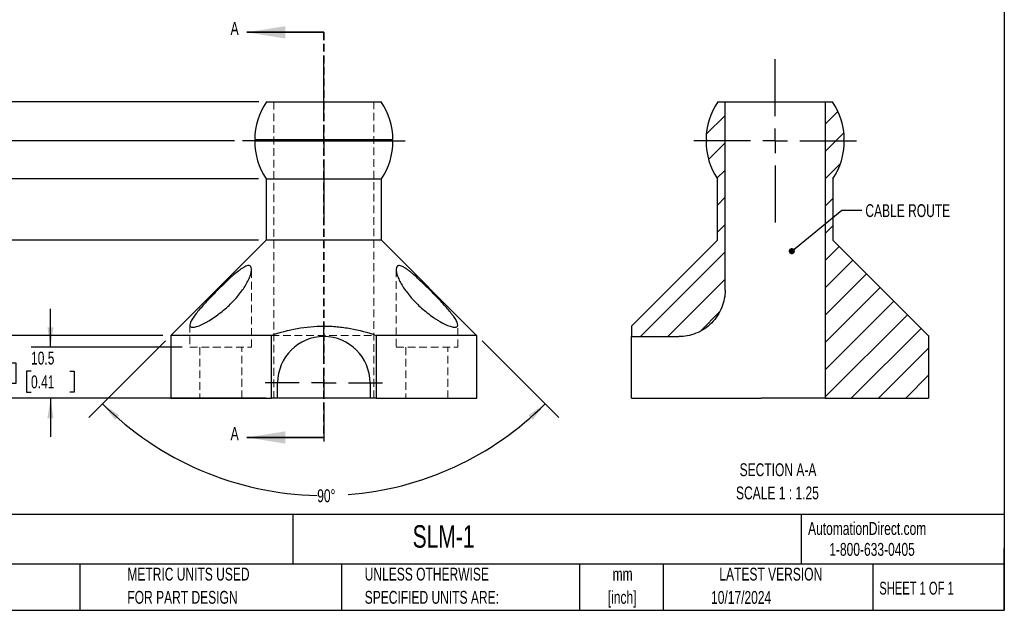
# Model space of a CAD drawing. Header units: millimetres. Extents: x 13 to 546, y 13 to 419.
# Tile 2 of 4: x 221 to 546, y 13 to 207. Entities that reach past the tile are written whole.
import ezdxf

# ---------------------------------------------------------------- set-up
doc = ezdxf.new("R2010")
doc.units = ezdxf.units.MM
doc.header["$LTSCALE"] = 2
doc.linetypes.add('CENTERX2', pattern=[20.32, 12.7, -2.54, 2.54, -2.54])
doc.linetypes.add('HIDDEN', pattern=[1.905, 1.27, -0.635])
doc.layers.add('CENTER', color=40, linetype='CENTERX2')
doc.layers.add('DIMENSIONS', color=140, linetype='Continuous', lineweight=25)
doc.layers.add('TEXT', color=140, linetype='Continuous', lineweight=25)
doc.styles.add('SLDTEXTSTYLE0', font='TXT', dxfattribs={"width": 0.7})
doc.styles.add('SLDTEXTSTYLE1', font='TXT', dxfattribs={"width": 0.65})
doc.dimstyles.new('SLDDIMSTYLE0', dxfattribs={"dimtxt": 4.316016, "dimasz": 6.604, "dimexe": 0, "dimexo": 0.0625, "dimgap": 1.079004, "dimtad": 0, "dimtih": 1, "dimtoh": 1, "dimdec": 4, "dimlfac": 1.25, "dimzin": 12, "dimdsep": 46, "dimtxsty": 'SLDTEXTSTYLE0', "dimsah": 1, "dimcen": 0.09, "dimadec": 0, "dimazin": 3, "dimtfac": 1, "dimtdec": 0, "dimtofl": 0, "dimtmove": 0, "dimatfit": 3, "dimfxl": 0, "dimfrac": 2, "dimtolj": 1, "dimtzin": 12, "dimarcsym": 0})
doc.dimstyles.new('SLDDIMSTYLE1', dxfattribs={"dimtxt": 4.316016, "dimasz": 6.604, "dimexe": 0, "dimexo": 0.0625, "dimgap": 1.079004, "dimtad": 0, "dimtih": 1, "dimtoh": 1, "dimlfac": 0.625, "dimrnd": 1e-09, "dimzin": 4, "dimdsep": 46, "dimtxsty": 'SLDTEXTSTYLE0', "dimsah": 1, "dimcen": 0.09, "dimadec": 0, "dimazin": 1, "dimtfac": 1, "dimtmove": 0, "dimatfit": 0, "dimfxl": 0, "dimfrac": 2, "dimtolj": 1, "dimtzin": 12, "dimarcsym": 0})
doc.dimstyles.new('SLDDIMSTYLE2', dxfattribs={"dimtxt": 4.316016, "dimasz": 6.604, "dimexe": 0, "dimexo": 0.0625, "dimgap": 1.079004, "dimtad": 0, "dimtih": 1, "dimtoh": 1, "dimlfac": 0.625, "dimrnd": 1e-09, "dimzin": 12, "dimdsep": 46, "dimtxsty": 'SLDTEXTSTYLE0', "dimsah": 1, "dimcen": 0.09, "dimadec": 0, "dimazin": 3, "dimtfac": 1, "dimtofl": 0, "dimtmove": 0, "dimatfit": 3, "dimfxl": 0, "dimfrac": 2, "dimtolj": 1, "dimtzin": 12, "dimarcsym": 0})
doc.dimstyles.new('SLDDIMSTYLE3', dxfattribs={"dimtxt": 4.316016, "dimasz": 6.604, "dimexe": 0, "dimexo": 0.0625, "dimgap": 1.079004, "dimtad": 0, "dimtih": 1, "dimtoh": 1, "dimlfac": 0.625, "dimrnd": 1e-09, "dimzin": 4, "dimdsep": 46, "dimtxsty": 'SLDTEXTSTYLE0', "dimsah": 1, "dimcen": 0.09, "dimadec": 0, "dimazin": 1, "dimtfac": 1, "dimtofl": 0, "dimtmove": 0, "dimatfit": 3, "dimfxl": 0, "dimfrac": 2, "dimtolj": 1, "dimtzin": 12, "dimarcsym": 0})
doc.dimstyles.new('SLDDIMSTYLE4', dxfattribs={"dimtxt": 4.316016, "dimasz": 6.604, "dimexe": 0, "dimexo": 0.0625, "dimgap": 1.079004, "dimtad": 0, "dimtih": 1, "dimtoh": 1, "dimlfac": 0.625, "dimrnd": 1e-09, "dimzin": 12, "dimdsep": 46, "dimtxsty": 'SLDTEXTSTYLE0', "dimsah": 1, "dimcen": 0.09, "dimadec": 0, "dimazin": 3, "dimtfac": 1, "dimtmove": 0, "dimatfit": 0, "dimfxl": 0, "dimfrac": 2, "dimtolj": 1, "dimtzin": 12, "dimarcsym": 0})
doc.dimstyles.new('SLDDIMSTYLE8', dxfattribs={"dimtxt": 0.18, "dimasz": 2.032, "dimexe": 0, "dimexo": 0.0625, "dimgap": 0, "dimtad": 0, "dimtih": 1, "dimtoh": 1, "dimdec": 0, "dimrnd": 1e-09, "dimzin": 0, "dimdsep": 46, "dimtxsty": 'Standard', "dimblk1": 'DOT', "dimblk2": 'DOT', "dimsah": 1, "dimcen": 0.09, "dimadec": 0, "dimazin": 0, "dimtfac": 2.032, "dimtdec": 0, "dimtofl": 0, "dimtmove": 0, "dimatfit": 3, "dimldrblk": 'DOT', "dimfxl": 0, "dimfrac": 2, "dimtolj": 1, "dimtzin": 0, "dimarcsym": 0})

# ---------------------------------------------------------------- blocks, each defined once
blk = doc.blocks.new('_D')
at = {"layer": 'DIMENSIONS'}
for p, q in [((269.54, 101.46), (244.29, 76.21)), ((373.92, 101.46), (399.17, 76.21))]:
    blk.add_line(p, q, dxfattribs=at)
for start, end in [(225, 268.7864), (274.4774, 315)]:
    blk.add_arc((321.73, 153.65), 103.16, start, end, dxfattribs=at)
for points in [[(248.78, 80.7), (252.91, 75.44), (254.3, 76.92)], [(394.68, 80.7), (389.17, 76.92), (390.56, 75.44)]]:
    blk.add_solid(points, dxfattribs=at)
at = {"layer": 'DIMENSIONS', "insert": (319.55, 52.55), "char_height": 4.233, "attachment_point": 1, "style": 'SLDTEXTSTYLE0'}
blk.add_mtext('90°', dxfattribs=at)
blk = doc.blocks.new('_D_1')
at = {"layer": 'DIMENSIONS'}
for p, q in [((212.32, 103.25), (212.32, 115.95)), ((268.7, 103.25), (205.97, 103.25)), ((205.9, 94.25), (204.45, 94.25)), ((204.45, 94.25), (204.45, 87.39)), ((218.73, 94.25), (220.18, 94.25)), ((220.18, 94.25), (220.18, 87.39)), ((204.45, 87.39), (205.9, 87.39)), ((220.18, 87.39), (218.73, 87.39)), ((268.7, 82.53), (205.97, 82.53)), ((212.32, 82.53), (212.32, 69.83))]:
    blk.add_line(p, q, dxfattribs=at)
for points in [[(212.32, 103.25), (213.33, 109.86), (211.3, 109.86)], [(212.32, 82.53), (211.3, 75.92), (213.33, 75.92)]]:
    blk.add_solid(points, dxfattribs=at)
at = {"layer": 'DIMENSIONS', "char_height": 4.233, "attachment_point": 1, "style": 'SLDTEXTSTYLE0'}
for s, insert in [('13.0', (205.9, 100.67)), ('0.51', (205.9, 92.84))]:
    blk.add_mtext(s, dxfattribs=dict(at, insert=insert))
blk = doc.blocks.new('_D_2')
at = {"layer": 'DIMENSIONS'}
for p, q in [((300.14, 134.6), (184.89, 134.6)), ((191.24, 134.6), (191.24, 116.33)), ((184.82, 108.5), (183.37, 108.5)), ((183.37, 108.5), (183.37, 101.64)), ((197.65, 108.5), (199.1, 108.5)), ((199.1, 108.5), (199.1, 101.64)), ((183.37, 101.64), (184.82, 101.64)), ((191.24, 82.53), (191.24, 100.67)), ((199.1, 101.64), (197.65, 101.64)), ((268.7, 82.53), (184.89, 82.53))]:
    blk.add_line(p, q, dxfattribs=at)
for points in [[(191.24, 134.6), (190.22, 127.99), (192.25, 127.99)], [(191.24, 82.53), (192.25, 89.13), (190.22, 89.13)]]:
    blk.add_solid(points, dxfattribs=at)
at = {"layer": 'DIMENSIONS', "char_height": 4.233, "attachment_point": 1, "style": 'SLDTEXTSTYLE0'}
for s, insert in [('32.5', (184.82, 114.92)), ('1.28', (184.82, 107.1))]:
    blk.add_mtext(s, dxfattribs=dict(at, insert=insert))
blk = doc.blocks.new('_D_3')
at = {"layer": 'DIMENSIONS'}
for p, q in [((300.14, 154.8), (164.87, 154.8)), ((171.22, 154.8), (171.22, 128.66)), ((164.81, 120.83), (163.36, 120.83)), ((163.36, 120.83), (163.36, 113.97)), ((177.64, 120.83), (179.09, 120.83)), ((179.09, 120.83), (179.09, 113.97)), ((163.36, 113.97), (164.81, 113.97)), ((179.09, 113.97), (177.64, 113.97)), ((171.22, 82.53), (171.22, 113.01)), ((268.7, 82.53), (164.87, 82.53))]:
    blk.add_line(p, q, dxfattribs=at)
for points in [[(171.22, 154.8), (170.21, 148.2), (172.24, 148.2)], [(171.22, 82.53), (172.24, 89.13), (170.21, 89.13)]]:
    blk.add_solid(points, dxfattribs=at)
at = {"layer": 'DIMENSIONS', "char_height": 4.233, "attachment_point": 1, "style": 'SLDTEXTSTYLE0'}
for s, insert in [('45.2', (164.81, 127.26)), ('1.78', (164.81, 119.43))]:
    blk.add_mtext(s, dxfattribs=dict(at, insert=insert))
blk = doc.blocks.new('_D_4')
at = {"layer": 'DIMENSIONS'}
for p, q in [((300.32, 180.13), (124.89, 180.13)), ((131.24, 180.13), (131.24, 141.8)), ((124.82, 133.97), (123.37, 133.97)), ((123.37, 133.97), (123.37, 127.11)), ((137.65, 133.97), (139.1, 133.97)), ((139.1, 133.97), (139.1, 127.11)), ((123.37, 127.11), (124.82, 127.11)), ((139.1, 127.11), (137.65, 127.11)), ((131.24, 82.53), (131.24, 126.15)), ((268.7, 82.53), (124.89, 82.53))]:
    blk.add_line(p, q, dxfattribs=at)
for points in [[(131.24, 180.13), (130.22, 173.52), (132.25, 173.52)], [(131.24, 82.53), (132.25, 89.13), (130.22, 89.13)]]:
    blk.add_solid(points, dxfattribs=at)
at = {"layer": 'DIMENSIONS', "char_height": 4.233, "attachment_point": 1, "style": 'SLDTEXTSTYLE0'}
for s, insert in [('61.0', (124.82, 140.4)), ('2.40', (124.82, 132.57))]:
    blk.add_mtext(s, dxfattribs=dict(at, insert=insert))
blk = doc.blocks.new('_D_5')
at = {"layer": 'DIMENSIONS'}
for p, q in [((231.61, 99.31), (231.61, 112.01)), ((275.03, 99.31), (225.26, 99.31)), ((225.19, 91.44), (223.75, 91.44)), ((223.75, 91.44), (223.75, 84.58)), ((238.02, 91.44), (239.47, 91.44)), ((239.47, 91.44), (239.47, 84.58)), ((223.75, 84.58), (225.19, 84.58)), ((239.47, 84.58), (238.02, 84.58)), ((268.7, 82.53), (225.26, 82.53)), ((231.61, 82.53), (231.61, 69.83))]:
    blk.add_line(p, q, dxfattribs=at)
for points in [[(231.61, 99.31), (232.62, 105.91), (230.59, 105.91)], [(231.61, 82.53), (230.59, 75.92), (232.62, 75.92)]]:
    blk.add_solid(points, dxfattribs=at)
at = {"layer": 'DIMENSIONS', "char_height": 4.233, "attachment_point": 1, "style": 'SLDTEXTSTYLE0'}
for s, insert in [('10.5', (225.19, 97.87)), ('0.41', (225.19, 90.04))]:
    blk.add_mtext(s, dxfattribs=dict(at, insert=insert))
blk = doc.blocks.new('_D_6')
at = {"layer": 'DIMENSIONS'}
for p, q in [((292.33, 167.33), (144.03, 167.33)), ((150.38, 167.33), (150.38, 134.32)), ((143.97, 126.49), (142.52, 126.49)), ((142.52, 126.49), (142.52, 119.63)), ((156.8, 126.49), (158.25, 126.49)), ((158.25, 126.49), (158.25, 119.63)), ((142.52, 119.63), (143.97, 119.63)), ((150.38, 82.53), (150.38, 118.66)), ((158.25, 119.63), (156.8, 119.63)), ((302.68, 82.53), (144.03, 82.53))]:
    blk.add_line(p, q, dxfattribs=at)
for points in [[(150.38, 167.33), (149.37, 160.73), (151.4, 160.73)], [(150.38, 82.53), (151.4, 89.13), (149.37, 89.13)]]:
    blk.add_solid(points, dxfattribs=at)
at = {"layer": 'DIMENSIONS', "char_height": 4.233, "attachment_point": 1, "style": 'SLDTEXTSTYLE0'}
for s, insert in [('53.0', (143.97, 132.91)), ('2.09', (143.97, 125.09))]:
    blk.add_mtext(s, dxfattribs=dict(at, insert=insert))
blk = doc.blocks.new('SW_CENTERMARKSYMBOL_0')
at = {"layer": 'CENTER', "color": 0}
for p, q in [((0, 8.128), (0, 19.304)), ((0, 0), (0, 4.064)), ((-8.128, 0), (-19.304, 0)), ((0, 0), (-4.064, 0)), ((0, 0), (0, -4.064)), ((0, 0), (4.064, 0)), ((8.128, 0), (19.304, 0)), ((0, -8.128), (0, -19.304))]:
    blk.add_line(p, q, dxfattribs=at)
blk = doc.blocks.new('SW_CENTERMARKSYMBOL_1')
at = {"layer": 'CENTER', "color": 0}
for p, q in [((0, 8.128), (0, 26.864)), ((0, 0), (0, 4.064)), ((-8.128, 0), (-26.864, 0)), ((0, 0), (-4.064, 0)), ((0, 0), (0, -4.064)), ((0, 0), (4.064, 0)), ((8.128, 0), (26.864, 0)), ((0, -8.128), (0, -26.864))]:
    blk.add_line(p, q, dxfattribs=at)
blk = doc.blocks.new('_Dot')
at = {"color": 0, "linetype": 'ByBlock', "lineweight": -2}
blk.add_line((-0.5, 0), (-1, 0), dxfattribs=at)
at = {"color": 0, "linetype": 'ByBlock', "const_width": 0.5}
blk.add_lwpolyline([(-0.25, 0, 1), (0.25, 0, 1)], format="xyb", close=True, dxfattribs=at)
blk = doc.blocks.new('SW_CENTERMARKSYMBOL_12')
at = {"layer": 'CENTER', "color": 0}
for p, q in [((0, 8.128), (0, 26.864)), ((0, 0), (0, 4.064)), ((-8.128, 0), (-26.864, 0)), ((0, 0), (-4.064, 0)), ((0, 0), (0, -4.064)), ((0, 0), (4.064, 0)), ((8.128, 0), (26.864, 0)), ((0, -8.128), (0, -26.864))]:
    blk.add_line(p, q, dxfattribs=at)

msp = doc.modelspace()

# ---------------------------------------------------------------- hatches: boundary and pattern name
at = {"layer": 'DIMENSIONS', "linetype": 'Continuous', "lineweight": 18}
h = msp.add_hatch(dxfattribs=at)
h.set_pattern_fill('ANSI31', color=256, scale=2, style=0)
edge = h.paths.add_edge_path(flags=0)
edge.add_line((451.499531, 154.804422), (451.499531, 134.596422))
edge.add_line((451.499531, 134.596422), (423.203931, 106.300822))
edge.add_line((423.203931, 106.300822), (423.203931, 102.846422))
edge.add_line((423.203931, 102.846422), (438.799531, 102.846422))
edge.add_spline(control_points=[(438.799531, 102.846422), (454.039531, 102.846422), (454.039531, 118.086422)], knot_values=[0, 0, 0, 1, 1, 1], weights=[1, 0.7071067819, 1], degree=2, periodic=0)
edge.add_line((454.039531, 118.086422), (454.039531, 180.126422))
edge.add_line((454.039531, 180.126422), (451.677859, 180.126422))
edge.add_arc((470.549531, 167.331892), 22.8, 145.863693, 178.83054588)
edge.add_arc((447.750096, 167.492455), 0.3048, -90.02051441, 89.21352578, ccw=False)
edge.add_arc((470.549531, 167.331892), 22.8, 180.36246549, 213.32931837)
h = msp.add_hatch(dxfattribs=at)
h.set_pattern_fill('ANSI31', color=256, scale=2, style=0)
edge = h.paths.add_edge_path(flags=0)
edge.add_line((489.599531, 134.596422), (489.599531, 154.804422))
edge.add_arc((470.549531, 167.331892), 22.8, 326.67068163, 359.63753451)
edge.add_arc((493.348966, 167.492455), 0.3048, 90.78647422, 270.02051441, ccw=False)
edge.add_arc((470.549531, 167.331892), 22.8, 1.16945412, 34.136307)
edge.add_line((489.421203, 180.126422), (487.059531, 180.126422))
edge.add_line((487.059531, 180.126422), (487.059531, 82.526422))
edge.add_line((487.059531, 82.526422), (521.152857, 82.526422))
edge.add_line((521.152857, 82.526422), (521.152857, 103.252822))
edge.add_line((521.152857, 103.252822), (520.943131, 103.252822))
edge.add_line((520.943131, 103.252822), (489.599531, 134.596422))

# ---------------------------------------------------------------- linework, layer by layer
at = {"color": 7, "linetype": 'Continuous', "lineweight": 35}
for p, q in [((321.730858, 203.044553), (296.330858, 203.044553)), ((321.730858, 69.613721), (296.330858, 69.613721))]:
    msp.add_line(p, q, dxfattribs=at)
at = {"color": 7, "linetype": 'HIDDEN', "lineweight": 35}
msp.add_line((321.730858, 203.044553), (321.730858, 69.613721), dxfattribs=at)
at = {"color": 7, "linetype": 'HIDDEN', "lineweight": 18}
for p, q in [((305.220858, 180.126422), (305.220858, 82.526422)), ((338.240858, 82.526422), (338.240858, 180.126422)), ((297.890858, 124.918862), (297.890858, 124.927294)), ((297.890858, 99.310742), (297.890858, 124.918862)), ((345.570858, 124.924732), (345.570858, 99.310742)), ((345.583714, 124.921703), (345.600987, 124.620217)), ((345.899216, 123.176528), (346.309446, 122.103968)), ((277.570858, 106.694107), (277.570858, 99.310742)), ((277.602581, 106.849501), (277.581446, 106.685039)), ((365.890858, 99.310742), (365.890858, 106.688108)), ((304.470815, 103.252822), (338.990901, 103.252822)), ((277.570858, 99.310742), (297.890858, 99.310742)), ((280.813418, 99.310742), (280.813418, 82.526422)), ((294.648298, 82.526422), (294.648298, 99.310742)), ((345.570858, 99.310742), (365.890858, 99.310742)), ((348.813418, 99.310742), (348.813418, 82.526422)), ((362.648298, 82.526422), (362.648298, 99.310742)), ((306.490858, 87.606422), (305.881258, 87.606422)), ((337.580458, 87.606422), (336.970858, 87.606422))]:
    msp.add_line(p, q, dxfattribs=at)
for p, q in [((451.677859, 180.126422), (454.039531, 180.126422)), ((454.039531, 118.086422), (454.039531, 180.126422)), ((454.039531, 180.126422), (487.059531, 180.126422)), ((487.059531, 180.126422), (487.059531, 82.526422)), ((487.059531, 180.126422), (489.421203, 180.126422)), ((344.530402, 167.187655), (298.931314, 167.187655)), ((298.935607, 167.797226), (344.526109, 167.797226)), ((302.680858, 154.804422), (302.680858, 134.596422)), ((302.680858, 154.804422), (340.780858, 154.804422)), ((340.780858, 134.596422), (340.780858, 154.804422)), ((451.499531, 134.596422), (451.499531, 154.804422)), ((489.599531, 154.804422), (489.599531, 134.596422)), ((302.680858, 134.596422), (271.337258, 103.252822)), ((340.780858, 134.596422), (302.680858, 134.596422)), ((372.124458, 103.252822), (340.780858, 134.596422)), ((423.203931, 106.300822), (451.499531, 134.596422)), ((489.599531, 134.596422), (520.943131, 103.252822)), ((423.203931, 106.300822), (423.203931, 102.846422)), ((271.235658, 103.252822), (271.235658, 82.526422)), ((304.470815, 103.252822), (271.235658, 103.252822)), ((304.470815, 82.526422), (304.470815, 103.252822)), ((338.990901, 103.252822), (338.990901, 82.526422)), ((372.226058, 103.252822), (338.990901, 103.252822)), ((372.226058, 82.526422), (372.226058, 103.252822)), ((423.203931, 87.606422), (423.203931, 102.846422)), ((423.203931, 102.846422), (438.799531, 102.846422)), ((520.943131, 103.252822), (521.152857, 103.252822)), ((521.152857, 103.252822), (521.152857, 82.526422)), ((306.490858, 82.526422), (306.490858, 87.606422)), ((336.970858, 87.606422), (336.970858, 82.526422)), ((423.203931, 82.526422), (423.203931, 87.606422)), ((271.235658, 82.526422), (304.470815, 82.526422)), ((306.490858, 82.526422), (304.470815, 82.526422)), ((336.970858, 82.526422), (306.490858, 82.526422)), ((338.990901, 82.526422), (336.970858, 82.526422)), ((338.990901, 82.526422), (372.226058, 82.526422)), ((423.203931, 82.526422), (461.659531, 82.526422)), ((461.659531, 82.526422), (465.926731, 82.526422)), ((487.059531, 82.526422), (465.926731, 82.526422)), ((487.059531, 82.526422), (521.152857, 82.526422))]:
    msp.add_line(p, q)
for centre, radius, start, end in [((321.730858, 167.331892), 22.8, 145.8633981, 178.83054588), ((321.730858, 167.331892), 22.8, 1.16945412, 34.15425042), ((470.549531, 167.331892), 22.8, 145.863693, 178.83054588), ((470.549531, 167.331892), 22.8, 1.16945412, 34.136307), ((321.730858, 167.331892), 22.8, 180.36246549, 213.32931837), ((298.931424, 167.492455), 0.3048, 270, 89.21352578), ((321.730858, 167.331892), 22.8, 326.67068163, 359.63753451), ((344.530293, 167.492455), 0.3048, 90.78647422, 270), ((447.750096, 167.492455), 0.3048, 269.97948559, 89.21352578), ((470.549531, 167.331892), 22.8, 180.36246549, 213.32931837), ((470.549531, 167.331892), 22.8, 326.67068163, 359.63753451), ((493.348966, 167.492455), 0.3048, 90.78647422, 270.02051441), ((321.730858, 87.606422), 15.24, 0, 180)]:
    msp.add_arc(centre, radius, start, end)
for points, knots in [([(302.859186, 180.126422), (302.8791, 180.126422), (302.91915, 180.126422), (303.220868, 180.126422), (303.64607, 180.126422), (304.167966, 180.126422), (304.820249, 180.126422), (305.594622, 180.126422), (306.47628, 180.126422), (307.463784, 180.126422), (308.563305, 180.126422), (309.757725, 180.126422), (311.025849, 180.126422), (312.368239, 180.126422), (313.790867, 180.126422), (315.270718, 180.126422), (316.782324, 180.126422), (318.32826, 180.126422), (319.913603, 180.126422), (321.512043, 180.126422), (323.096708, 180.126422), (324.671897, 180.126422), (326.24122, 180.126422), (327.778037, 180.126422), (329.257103, 180.126422), (330.683955, 180.126422), (332.060329, 180.126422), (333.362258, 180.126422), (334.568971, 180.126422), (335.686619, 180.126422), (336.714866, 180.126422), (337.635131, 180.126422), (338.433426, 180.126422), (339.115928, 180.126422), (339.679875, 180.126422), (340.115639, 180.126422), (340.412185, 180.126422), (340.580729, 180.126422), (340.587283, 180.126422), (340.590178, 180.126422)], [0, 0, 0, 0, 0.0333180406, 0.0670080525, 0.093471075, 0.1199340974, 0.1471659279, 0.1743977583, 0.2008607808, 0.2273238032, 0.2545556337, 0.2817874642, 0.3082504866, 0.334713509, 0.3619453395, 0.38917717, 0.4156401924, 0.4421032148, 0.4693350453, 0.4965668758, 0.5230298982, 0.5494929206, 0.5767247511, 0.6039565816, 0.630419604, 0.6568826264, 0.6841144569, 0.7113462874, 0.7378093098, 0.7642723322, 0.7915041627, 0.8187359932, 0.8451990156, 0.871662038, 0.8988938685, 0.926125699, 0.9525887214, 0.9790517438, 1, 1, 1, 1]), ([(283.486771, 114.807935), (284.548104, 115.938067), (285.651834, 117.073824), (287.367863, 118.792363), (287.942598, 119.359889), (289.09243, 120.476629), (289.66851, 121.026923), (290.826256, 122.106344), (291.412408, 122.639468), (292.561539, 123.642177), (293.126942, 124.114682), (293.962914, 124.758998), (294.24052, 124.963384), (294.777108, 125.333782), (295.037745, 125.501166), (295.542092, 125.79269), (295.78809, 125.917663), (296.245425, 126.107185), (296.457358, 126.172495), (296.845254, 126.238253), (297.020673, 126.237652), (297.31906, 126.170502), (297.444484, 126.104602), (297.752335, 125.815719), (297.856413, 125.514318), (297.910939, 124.76585), (297.860389, 124.330192), (297.64372, 123.386073), (297.475532, 122.874162), (297.05202, 121.826695), (296.795646, 121.286631), (296.202788, 120.181785), (295.863713, 119.613428), (294.750897, 117.910665), (293.882823, 116.774187), (292.388533, 115.067119), (291.863056, 114.503816), (290.769613, 113.400989), (290.199834, 112.859349), (289.011509, 111.795126), (288.387591, 111.268464), (287.122064, 110.263906), (286.478955, 109.784059), (285.172244, 108.871649), (284.502837, 108.435914), (283.521759, 107.846781), (283.197482, 107.660315), (282.555368, 107.308425), (282.235794, 107.142199), (281.617184, 106.83906), (281.317272, 106.701557), (280.737778, 106.455907), (280.4568, 106.34728), (279.657624, 106.072705), (279.193512, 105.960466), (278.609, 105.90465), (278.436571, 105.905546), (278.139593, 105.94471), (278.014135, 105.982893), (277.808596, 106.096164), (277.728277, 106.172163), (277.616754, 106.35635), (277.58471, 106.464483), (277.553986, 106.834031), (277.623011, 107.144836), (277.904974, 107.846732), (278.116466, 108.239649), (278.660252, 109.103377), (278.983838, 109.560475), (279.713338, 110.520062), (280.121587, 111.025091), (281.442362, 112.591622), (282.425438, 113.677802), (283.486771, 114.807935)], [0, 0, 0, 0, 0.0625, 0.0625, 0.09375, 0.09375, 0.125, 0.125, 0.15625, 0.15625, 0.1875, 0.1875, 0.203125, 0.203125, 0.21875, 0.21875, 0.234375, 0.234375, 0.25, 0.25, 0.265625, 0.265625, 0.28125, 0.28125, 0.3125, 0.3125, 0.34375, 0.34375, 0.375, 0.375, 0.40625, 0.40625, 0.4375, 0.4375, 0.5, 0.5, 0.53125, 0.53125, 0.5625, 0.5625, 0.59375, 0.59375, 0.625, 0.625, 0.65625, 0.65625, 0.671875, 0.671875, 0.6875, 0.6875, 0.703125, 0.703125, 0.71875, 0.71875, 0.75, 0.75, 0.765625, 0.765625, 0.78125, 0.78125, 0.796875, 0.796875, 0.8125, 0.8125, 0.84375, 0.84375, 0.875, 0.875, 0.90625, 0.90625, 0.9375, 0.9375, 1, 1, 1, 1]), ([(346.242471, 122.241647), (346.022371, 122.772831), (345.848596, 123.284643), (345.673645, 124.003438), (345.62977, 124.235115), (345.575742, 124.670845), (345.565273, 124.875947), (345.590511, 125.444661), (345.685279, 125.764398), (345.971954, 126.072654), (346.093378, 126.148224), (346.380683, 126.231728), (346.546369, 126.240758), (346.922141, 126.19269), (347.134165, 126.134332), (347.582584, 125.960071), (347.820773, 125.844354), (348.322572, 125.563445), (348.585686, 125.398247), (349.118708, 125.036743), (349.39075, 124.83926), (349.945173, 124.416992), (350.228982, 124.190985), (350.798802, 123.722196), (351.084541, 123.479741), (351.945081, 122.732829), (352.523235, 122.209122), (353.691699, 121.123109), (354.273387, 120.568622), (355.424328, 119.452922), (355.995432, 118.889864), (357.130536, 117.755053), (357.697415, 117.180292), (358.809493, 116.036301), (359.351779, 115.470147), (360.407268, 114.348712), (360.920498, 113.793433), (361.912935, 112.692888), (362.382777, 112.157966), (363.261662, 111.120344), (363.671163, 110.617247), (364.230621, 109.887348), (364.408124, 109.647787), (364.735943, 109.186341), (364.887159, 108.963326), (365.162204, 108.53313), (365.286046, 108.325943), (365.50332, 107.928326), (365.597155, 107.736921), (365.823228, 107.197721), (365.900482, 106.886899), (365.879346, 106.3746), (365.780384, 106.181615), (365.486321, 105.998373), (365.363161, 105.955309), (365.074557, 105.908261), (364.908392, 105.903635), (364.532327, 105.932156), (364.320205, 105.965859), (363.861895, 106.070085), (363.617284, 106.139922), (363.099798, 106.312517), (362.82691, 106.41529), (362.254188, 106.65295), (361.951954, 106.789075), (361.030809, 107.233703), (360.394271, 107.578706), (359.41301, 108.161471), (359.080754, 108.367277), (358.422687, 108.790985), (358.09504, 109.009938), (357.116463, 109.68693), (356.469032, 110.165626), (355.190941, 111.172094), (354.575131, 111.688081), (353.385502, 112.744722), (352.811737, 113.285396), (351.705331, 114.392106), (351.173882, 114.957514), (350.178442, 116.084838), (349.710606, 116.650508), (348.833502, 117.786414), (348.422862, 118.358725), (347.669152, 119.498504), (347.329375, 120.060601), (346.726164, 121.166531), (346.46257, 121.710463), (346.242471, 122.241647)], [0, 0, 0, 0, 0.03125, 0.03125, 0.046875, 0.046875, 0.0625, 0.0625, 0.09375, 0.09375, 0.109375, 0.109375, 0.125, 0.125, 0.140625, 0.140625, 0.15625, 0.15625, 0.171875, 0.171875, 0.1875, 0.1875, 0.203125, 0.203125, 0.21875, 0.21875, 0.25, 0.25, 0.28125, 0.28125, 0.3125, 0.3125, 0.34375, 0.34375, 0.375, 0.375, 0.40625, 0.40625, 0.4375, 0.4375, 0.46875, 0.46875, 0.484375, 0.484375, 0.5, 0.5, 0.515625, 0.515625, 0.53125, 0.53125, 0.5625, 0.5625, 0.59375, 0.59375, 0.609375, 0.609375, 0.625, 0.625, 0.640625, 0.640625, 0.65625, 0.65625, 0.671875, 0.671875, 0.6875, 0.6875, 0.71875, 0.71875, 0.734375, 0.734375, 0.75, 0.75, 0.78125, 0.78125, 0.8125, 0.8125, 0.84375, 0.84375, 0.875, 0.875, 0.90625, 0.90625, 0.9375, 0.9375, 0.96875, 0.96875, 1, 1, 1, 1]), ([(454.039531, 118.086422), (454.039531, 117.188397), (453.959699, 116.256788), (453.610511, 114.369823), (453.34085, 113.414658), (452.598159, 111.53866), (452.124955, 110.618208), (450.98573, 108.875683), (450.319787, 108.054064), (448.831889, 106.566166), (448.01027, 105.900223), (446.267745, 104.760998), (445.347293, 104.287794), (443.471296, 103.545103), (442.516131, 103.275442), (440.629165, 102.926255), (439.697557, 102.846422), (438.799531, 102.846422)], [0, 0, 0, 0, 0.125, 0.125, 0.25, 0.25, 0.375, 0.375, 0.5, 0.5, 0.625, 0.625, 0.75, 0.75, 0.875, 0.875, 1, 1, 1, 1]), ([(304.470815, 103.252822), (307.267259, 104.210617), (310.096418, 104.974011), (315.835855, 106.018757), (318.746301, 106.299114), (322.442975, 106.301239), (323.185725, 106.284205), (324.660892, 106.215967), (325.395325, 106.164807), (327.589497, 105.961959), (331.941308, 105.358654), (336.192532, 104.211277), (338.990901, 103.252822)], [0, 0, 0, 0, 0.25, 0.25, 0.5, 0.5, 0.5625, 0.5625, 0.625, 0.625, 0.75, 1, 1, 1, 1])]:
    msp.add_open_spline(points, degree=3, knots=knots)
for points, knots in [([(349.228973, 124.953746), (348.962333, 125.1454), (348.664387, 125.359555), (348.391314, 125.513241), (348.362622, 125.529389)], [0, 0, 0, 0, 0.8949282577, 1, 1, 1, 1]), ([(283.463846, 114.783517), (283.007273, 114.296555), (282.496615, 113.751909), (282.034719, 113.229889), (281.985799, 113.1746)], [0, 0, 0, 0, 0.89408760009, 1, 1, 1, 1]), ([(365.882943, 106.623747), (365.886466, 106.630661), (365.893947, 106.645346), (365.887629, 106.669347), (365.884286, 106.682048)], [0, 0, 0, 0, 0.4708231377, 1, 1, 1, 1])]:
    msp.add_open_spline(points, degree=3, knots=knots, dxfattribs=at)
at = {"color": 7, "linetype": 'Continuous', "lineweight": 35}
for points in [[(296.330858, 203.044553), (309.030858, 201.012553), (309.030858, 205.076553)], [(296.330858, 69.613721), (309.030858, 67.581721), (309.030858, 71.645721)]]:
    msp.add_solid(points, dxfattribs=at)
at = {"layer": 'TEXT'}
for p, q in [((546.1, 419.1), (546.1, 12.7)), ((546.1, 44.252215), (12.7, 44.252215)), ((311.517791, 44.252215), (311.517791, 27.94)), ((479.150755, 44.252215), (479.150755, 27.94)), ((546.1, 12.7), (546.1, 33.02)), ((546.1, 27.94), (12.7, 27.94)), ((241.292955, 27.94), (241.292955, 12.7)), ((327.560355, 27.94), (327.560355, 12.7)), ((406.048609, 27.94), (406.048609, 12.7)), ((433.624195, 27.94), (433.624195, 12.7)), ((502.697498, 27.94), (502.697498, 12.7)), ((12.7, 12.7), (546.1, 12.7))]:
    msp.add_line(p, q, dxfattribs=at)

# ---------------------------------------------------------------- block references
at = {"layer": 'CENTER'}
for name, p in [('SW_CENTERMARKSYMBOL_1', (321.730858, 167.331892)), ('SW_CENTERMARKSYMBOL_12', (470.549531, 167.331892)), ('SW_CENTERMARKSYMBOL_0', (321.730858, 87.606422))]:
    msp.add_blockref(name, p, dxfattribs=at)

# ---------------------------------------------------------------- texts
at = {"color": 7, "linetype": 'Continuous', "char_height": 4.316016, "attachment_point": 1, "style": 'SLDTEXTSTYLE0'}
for insert in [(290.975241, 206.472221), (290.975241, 73.041389)]:
    msp.add_mtext('A', dxfattribs=dict(at, insert=insert))
at = {"color": 179, "linetype": 'Continuous', "lineweight": 18, "char_height": 4.23333333, "attachment_point": 1, "style": 'SLDTEXTSTYLE0'}
for s, insert in [('AutomationDirect.com', (481.389918, 41.753063)), ('1-800-633-0405', (488.38316, 34.874048))]:
    msp.add_mtext(s, dxfattribs=dict(at, insert=insert))
at = {"layer": 'DIMENSIONS', "char_height": 4.23333333, "style": 'SLDTEXTSTYLE0'}
for s, insert, attachment_point in [('CABLE ROUTE', (500.291238, 146.439203), 1), ('SECTION A-A', (471.485558, 61.111773), 2), ('SCALE 1 : 1.25', (471.29937, 53.467329), 2)]:
    msp.add_mtext(s, dxfattribs=dict(at, insert=insert, attachment_point=attachment_point))
at = {"layer": 'TEXT'}
for s, insert, char_height, attachment_point, style in [('SLM-1', (351.003597, 40.728766), 7.4083333, 1, 'SLDTEXTSTYLE0'), ('METRIC UNITS USED', (256.956742, 26.727988), 4.23333333, 1, 'SLDTEXTSTYLE0'), ('UNLESS OTHERWISE', (335.215826, 26.727988), 4.23333333, 1, 'SLDTEXTSTYLE0'), ('LATEST VERSION', (469.104263, 26.727988), 4.23333333, 2, 'SLDTEXTSTYLE0'), ('mm', (420.260741, 26.722582), 4.2333333, 2, 'SLDTEXTSTYLE0'), ('SHEET 1 OF 1', (504.882571, 22.102981), 4.23333333, 1, 'SLDTEXTSTYLE1'), ('FOR PART DESIGN', (256.956742, 19.083544), 4.23333333, 1, 'SLDTEXTSTYLE0'), ('SPECIFIED UNITS ARE:', (335.215826, 19.083543), 4.23333333, 1, 'SLDTEXTSTYLE0'), ('[inch]', (420.093172, 19.078137), 4.2333333, 2, 'SLDTEXTSTYLE0'), ('10/17/2024', (459.327531, 19.055076), 4.2333333, 2, 'SLDTEXTSTYLE0')]:
    msp.add_mtext(s, dxfattribs=dict(at, insert=insert, char_height=char_height, attachment_point=attachment_point, style=style))

# ---------------------------------------------------------------- dimensions: what is measured, and where the dimension line sits
at = {"layer": 'DIMENSIONS'}
for base, p1, p2, dimstyle, picture, middle in [((131.235658, 180.126422), (271.235658, 82.526422), (302.859186, 180.126422), 'SLDDIMSTYLE3', '_D_4', (131.235658, 133.972031)), ((150.384115, 167.331892), (305.220858, 82.526422), (294.866858, 167.331892), 'SLDDIMSTYLE3', '_D_6', (150.384115, 126.489735)), ((171.223392, 154.804422), (271.235658, 82.526422), (302.680858, 154.804422), 'SLDDIMSTYLE2', '_D_3', (171.223392, 120.833537)), ((191.235658, 134.596422), (271.235658, 82.526422), (302.680858, 134.596422), 'SLDDIMSTYLE2', '_D_2', (191.235658, 108.499884)), ((212.315875, 103.252822), (271.235658, 82.526422), (271.235658, 103.252822), 'SLDDIMSTYLE1', '_D_1', (212.315875, 94.2468)), ((231.607312, 82.526422), (277.570858, 99.310742), (271.235658, 82.526422), 'SLDDIMSTYLE4', '_D_5', (231.607312, 91.443625))]:
    dim = msp.add_linear_dim(base=base, p1=p1, p2=p2, angle=90, dimstyle=dimstyle, dxfattribs=at)
    dim.commit()
    dim.dimension.update_dxf_attribs({"geometry": picture, "text_midpoint": middle, "dimtype": 160})
dim = msp.add_angular_dim_2l(base=(281.245381, 58.760815), line1=((372.124458, 103.252822), (340.780858, 134.596422)), line2=((302.680858, 134.596422), (271.337258, 103.252822)), dimstyle='SLDDIMSTYLE0', dxfattribs=at)
dim.commit()
dim.dimension.update_dxf_attribs({"geometry": '_D', "text_midpoint": (324.66507, 50.526382), "dimtype": 162})

# ---------------------------------------------------------------- leaders
msp.add_leader([(476.030533, 130.970444), (492.481278, 144.523974), (499.164339, 144.523974)], dimstyle='SLDDIMSTYLE8', dxfattribs=at)

doc.saveas('drawing.dxf')
